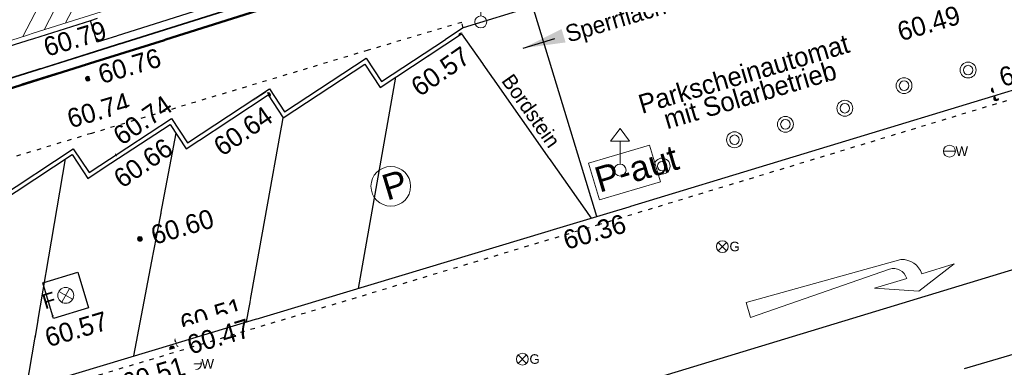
# Model space of a CAD drawing. Header units: metres. Extents: x 32365810 to 32367010, y 5620411 to 5622366.
# Tile 93 of 198: x 32366243.46 to 32366266.72, y 5622018.21 to 5622026.42. Entities that reach past the tile are written whole.
import ezdxf
from ezdxf import colors
from ezdxf.entities.mleader import LeaderData, LeaderLine
from ezdxf.math import Vec2, Vec3

# ---------------------------------------------------------------- set-up
doc = ezdxf.new("R2010")
doc.units = ezdxf.units.M
for name, pattern in [('1000.100', [0]), ('1000.104', [0.225, 0.075, -0.15]), ('1000.210', [0]), ('1000.213', [4.5, 2.25, -2.25]), ('1000.300', [0]), ('1600.1047', [0]), ('1600.2013', [0, 0]), ('1600.2028', [0]), ('1600.2505', [0])]:
    doc.linetypes.add(name, pattern=pattern)
doc.layers.get('0').update_dxf_attribs({"color": 1, "linetype": 'CONTINUOUS'})
for name, color, linetype in [('Beschriftung Topographie', 7, 'CONTINUOUS'), ('Fahrbahnmarkierung', 7, 'CONTINUOUS'), ('Flurstücke_Grenzpunkte', 11, 'CONTINUOUS'), ('Gasleitung', 7, 'CONTINUOUS'), ('Gebäude', 31, 'CONTINUOUS'), ('Höhen_ gemessen (NHN)', 7, 'CONTINUOUS'), ('Höhentexte_ gemessen (NHN)', 7, 'CONTINUOUS'), ('Leitungen Kanalbestand (AMT 66)', 7, 'CONTINUOUS'), ('Siedlungsflächen - Bauwerke u. Einrichtungen', 51, 'CONTINUOUS'), ('Symbole Topographie', 7, 'CONTINUOUS'), ('Topgraphie_ weitere örtliche Aufnahme', 7, 'CONTINUOUS'), ('Topographie_ örtl. Aufnahme', 7, 'CONTINUOUS'), ('Wasserleitung', 7, 'CONTINUOUS')]:
    doc.layers.add(name, color=color, linetype=linetype)
doc.styles.add('Arial', font='Arial.ttf')
doc.styles.add('Beschriftung Fahrbahnmarkierung_ grau', font='Century Gothic.ttf')
doc.styles.add('Beschriftung Topographie_ blau', font='Century Gothic.ttf')
doc.styles.add('Höhe NHN_ gemessen_ blau', font='Century Gothic.ttf')
doc.styles.add('Höhe NHN_ gemessen_ schwarz', font='Century Gothic.ttf')

# ---------------------------------------------------------------- blocks, each defined once
blk = doc.blocks.new('S1000.319')
at = {"color": 0, "lineweight": -2}
blk.add_circle((0, 0), 0.5, dxfattribs=at)
at = {"color": 0, "lineweight": -2, "insert": (-0.19717, -0.320478), "char_height": 0.65, "attachment_point": 7, "line_spacing_factor": 0.69, "style": 'Arial'}
blk.add_mtext('P', dxfattribs=at)
blk = doc.blocks.new('S1000.549', base_point=(-0.2, 0))
at = {"color": 0, "lineweight": -2}
blk.add_line((-0.45, 0), (0.05, 0), dxfattribs=at)
blk.add_circle((-0.2, 0), 0.25, dxfattribs=at)
at = {"color": 0, "lineweight": -2, "insert": (0.05246, -0.199999), "char_height": 0.4, "attachment_point": 7, "line_spacing_factor": 0.69, "style": 'Arial'}
blk.add_mtext('W', dxfattribs=at)
blk = doc.blocks.new('S1000.550', base_point=(-0.2, 0))
at = {"color": 0, "lineweight": -2}
for p, q in [((-0.376777, 0.176777), (-0.023224, -0.176777)), ((-0.376777, -0.176777), (-0.023224, 0.176777))]:
    blk.add_line(p, q, dxfattribs=at)
blk.add_circle((-0.2, 0), 0.25, dxfattribs=at)
at = {"color": 0, "lineweight": -2, "insert": (0.09684, -0.2), "char_height": 0.4, "attachment_point": 7, "line_spacing_factor": 0.69, "style": 'Arial'}
blk.add_mtext('G', dxfattribs=at)
blk = doc.blocks.new('S1000.451')
at = {"color": 0, "lineweight": -2}
for radius in [0.5, 0.3]:
    blk.add_circle((0, 0), radius, dxfattribs=at)
blk = doc.blocks.new('S1000.460', base_point=(0, -0.375))
at = {"color": 0, "lineweight": -2}
for p, q in [((-0.2, 0.23), (0, 0.5)), ((0, 0.5), (0.2, 0.23)), ((0.2, 0.23), (-0.2, 0.23)), ((0, -0.25), (0, 0.23))]:
    blk.add_line(p, q, dxfattribs=at)
blk.add_circle((0, -0.375), 0.125, dxfattribs=at)
blk = doc.blocks.new('S1000.254')
at = {"color": 0, "lineweight": -2}
for p, q in [((-0.5, 0.3), (0.5, 0.3)), ((-0.5, -0.3), (-0.5, 0.3)), ((0.5, 0.3), (0.5, -0.3)), ((0.5, -0.3), (-0.5, -0.3))]:
    blk.add_line(p, q, dxfattribs=at)
at = {"color": 0, "lineweight": -2, "insert": (-0.46914, -0.200001), "char_height": 0.4, "attachment_point": 7, "line_spacing_factor": 0.69, "style": 'Arial'}
blk.add_mtext('P-aut', dxfattribs=at)
blk = doc.blocks.new('S1000.364', base_point=(0.25, 0))
at = {"color": 0, "lineweight": -2}
for p, q in [((0.075, 0.175), (0.425, -0.175)), ((0.425, 0.175), (0.075, -0.175))]:
    blk.add_line(p, q, dxfattribs=at)
blk.add_circle((0.25, 0), 0.25, dxfattribs=at)
at = {"color": 0, "lineweight": -2, "insert": (-0.5, -0.235), "char_height": 0.47, "attachment_point": 7, "line_spacing_factor": 0.69, "style": 'Arial'}
blk.add_mtext('F', dxfattribs=at)
blk = doc.blocks.new('S1000.210', base_point=(0, -0.02))
at = {"color": 0, "lineweight": -2}
for p, q in [((-0.25, 0), (0.155, -0.01)), ((-0.25, -0.04), (-0.25, 0)), ((0.12, -0.025), (-0.25, -0.04)), ((0.155, -0.06), (0.07, -0.06)), ((0.07, -0.06), (0.175, -0.1)), ((0.175, -0.1), (0.28, -0.06)), ((0.28, -0.06), (0.195, -0.06))]:
    blk.add_line(p, q, dxfattribs=at)
for centre, radius, start, end in [((0.140078, -0.062937), 0.055, 3.061272, 74.258345), ((0.12, -0.06), 0.035, 0, 90)]:
    blk.add_arc(centre, radius, start, end, dxfattribs=at)
blk = doc.blocks.new('S1000.15')
at = {"color": 0, "lineweight": -2}
for p, q in [((-0.5, 0.05), (-0.485, 0.1)), ((0.495, 0.05), (-0.5, 0.05)), ((-0.5, -0.05), (-0.5, 0)), ((-0.5, 0), (0.5, 0)), ((-0.485, 0.1), (0.49, 0.1)), ((-0.475, 0.15), (-0.455, 0.2)), ((0.475, 0.15), (-0.475, 0.15)), ((-0.455, 0.2), (0.455, 0.2)), ((-0.43, 0.25), (-0.4, 0.3)), ((0.43, 0.25), (-0.43, 0.25)), ((-0.4, 0.3), (0.395, 0.3)), ((-0.355, 0.35), (-0.295, 0.4)), ((0.36, 0.35), (-0.355, 0.35)), ((-0.295, 0.4), (0.3, 0.4)), ((0.22, 0.45), (-0.215, 0.45)), ((0.3, 0.4), (0.22, 0.45)), ((0.395, 0.3), (0.36, 0.35)), ((0.455, 0.2), (0.43, 0.25)), ((0.49, 0.1), (0.475, 0.15)), ((0.5, 0), (0.495, 0.05)), ((0.495, -0.05), (-0.5, -0.05)), ((-0.475, -0.15), (-0.49, -0.1)), ((-0.49, -0.1), (0.485, -0.1)), ((0.475, -0.15), (-0.475, -0.15)), ((-0.43, -0.25), (-0.455, -0.2)), ((-0.455, -0.2), (0.46, -0.2)), ((0.425, -0.25), (-0.43, -0.25)), ((-0.355, -0.35), (-0.4, -0.3)), ((-0.4, -0.3), (0.395, -0.3)), ((0.345, -0.35), (-0.355, -0.35)), ((-0.205, -0.45), (-0.29, -0.4)), ((-0.29, -0.4), (0.285, -0.4)), ((0.2, -0.45), (-0.205, -0.45)), ((0.285, -0.4), (0.345, -0.35)), ((0.395, -0.3), (0.425, -0.25)), ((0.46, -0.2), (0.475, -0.15)), ((0.485, -0.1), (0.495, -0.05))]:
    blk.add_line(p, q, dxfattribs=at)
blk.add_circle((0, 0), 0.5, dxfattribs=at)
blk = doc.blocks.new('Flurgrenze_ Begleitsignatur')
at = {"color": 0, "lineweight": -2}
for p, q in [((-0.29, 0), (-0.12, 0)), ((0.12, 0), (0.29, 0))]:
    blk.add_line(p, q, dxfattribs=at)
for p in [(-0.06, 0), (0, 0), (0.06, 0)]:
    blk.add_point(p, dxfattribs=at)
blk = doc.blocks.new('O315')
at = {"layer": 'Flurstücke_Grenzpunkte', "color": 251, "linetype": '1600.2013', "lineweight": 50, "true_color": 0x566563}
blk.add_line((32366219.31456, 5622017.272382), (32366266.57456, 5622032.149382), dxfattribs=at)
at = {"layer": 'Flurstücke_Grenzpunkte', "color": 251, "lineweight": 50, "true_color": 0x566563, "xscale": 5, "yscale": 5, "zscale": 5, "rotation": 17.473507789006}
blk.add_blockref('Flurgrenze_ Begleitsignatur', (32366242.94456, 5622024.710882), dxfattribs=at)
blk = doc.blocks.new('O805')
at = {"layer": 'Flurstücke_Grenzpunkte', "color": 7, "linetype": '1600.2028', "lineweight": 35}
blk.add_line((32366219.247, 5622017.487), (32366266.507, 5622032.364), dxfattribs=at)
blk = doc.blocks.new('O1900')
at = {"layer": 'Flurstücke_Grenzpunkte', "color": 7, "linetype": '1600.2028', "lineweight": 35}
blk.add_line((32366219.247, 5622017.487), (32366266.507, 5622032.364), dxfattribs=at)
blk = doc.blocks.new('O2790')
at = {"layer": 'Gebäude', "color": 7, "linetype": '1600.2505', "lineweight": 18}
blk.add_line((32366219.767, 5622018.486), (32366265.091, 5622032.865), dxfattribs=at)
blk = doc.blocks.new('*X1270')
at = {"color": 253, "linetype": '1600.1047', "lineweight": 18, "true_color": 0xb2b2b2}
for p, q in [((32366243.531484, 5622026.025262), (32366258.006267, 5622053.951965)), ((32366244.036984, 5622026.185632), (32366258.184022, 5622053.480004)), ((32366244.542485, 5622026.346001), (32366258.361777, 5622053.008043))]:
    blk.add_line(p, q, dxfattribs=at)

msp = doc.modelspace()

# ---------------------------------------------------------------- block references
at = {"layer": 'Fahrbahnmarkierung', "color": 7, "lineweight": 18, "xscale": 9.375, "yscale": 9.375, "zscale": 9.375, "rotation": 16.914994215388}
msp.add_blockref('S1000.210', (32366262.912486, 5622020.249706), dxfattribs=at)
at = {"layer": 'Gasleitung', "color": 7, "lineweight": 18, "xscale": 0.5625, "yscale": 0.5625, "zscale": 0.5625}
for p in [(32366260.057057, 5622021.064244, 60.402), (32366255.332585, 5622018.406345, 60.473)]:
    msp.add_blockref('S1000.550', p, dxfattribs=at)
at = {"layer": 'Höhen_ gemessen (NHN)', "color": 7, "lineweight": 18, "xscale": 0.1125, "yscale": 0.1125, "zscale": 0.1125}
for p in [(32366244.696744, 5622026.251526, 60.793), (32366253.889457, 5622026.055361, 60.571), (32366245.07, 5622025.032, 60.758), (32366266.467, 5622024.764, 60.412), (32366249.325525, 5622024.646807, 60.643), (32366266.524, 5622024.565, 60.311), (32366245.454, 5622023.836, 60.736), (32366245.77824, 5622023.25972, 60.745), (32366245.838, 5622023.092, 60.663), (32366256.940261, 5622021.731159, 60.356), (32366246.301, 5622021.247, 60.605), (32366244.259785, 5622019.369799, 60.567), (32366247.183, 5622018.852, 60.512), (32366247.224, 5622018.755, 60.47), (32366247.06, 5622018.66, 60.509)]:
    msp.add_blockref('S1000.15', p, dxfattribs=at)
at = {"layer": 'Symbole Topographie', "color": 7, "lineweight": 18}
for name, p, xscale, yscale, zscale in [('S1000.460', (32366254.350907, 5622026.370732, 60.624), 1.125, 1.125, 1.125), ('S1000.451', (32366265.861456, 5622025.234206, 60.423), 0.375, 0.375, 0.375), ('S1000.451', (32366264.34863, 5622024.865356, 60.433), 0.375, 0.375, 0.375), ('S1000.451', (32366262.950192, 5622024.331772, 60.457), 0.375, 0.375, 0.375), ('S1000.451', (32366261.546008, 5622023.952509, 60.453), 0.375, 0.375, 0.375), ('S1000.460', (32366257.640967, 5622022.87228, 60.505), 1.125, 1.125, 1.125), ('S1000.451', (32366260.34454, 5622023.588032, 60.459), 0.375, 0.375, 0.375), ('S1000.451', (32366258.635338, 5622022.966001, 60.489), 0.375, 0.375, 0.375)]:
    msp.add_blockref(name, p, dxfattribs=dict(at, xscale=xscale, yscale=yscale, zscale=zscale))
for name, p, xscale, yscale, zscale, rotation in [('S1000.254', (32366257.745705, 5622022.814998, 62.552), 1.5, 1.5, 1.5, 16.51151957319), ('S1000.319', (32366252.224953, 5622022.488593), 0.9375, 0.9375, 0.9375, 16.834111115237), ('S1000.364', (32366244.5465, 5622019.9135, 60.572), 0.7525, 0.7525, 0.7525, 16.74728404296)]:
    msp.add_blockref(name, p, dxfattribs=dict(at, xscale=xscale, yscale=yscale, zscale=zscale, rotation=rotation))
at = {"layer": 'Wasserleitung', "color": 7, "lineweight": 18, "xscale": 0.5625, "yscale": 0.5625, "zscale": 0.5625}
for p in [(32366265.421556, 5622023.318949, 60.342), (32366247.610695, 5622018.296479, 60.47)]:
    msp.add_blockref('S1000.549', p, dxfattribs=at)

# ---------------------------------------------------------------- texts
at = {"layer": 'Beschriftung Topographie', "color": 142, "lineweight": 25, "true_color": 0x0087cd, "insert": (32366255.534724, 5622024.269883), "char_height": 0.35, "attachment_point": 5, "rotation": 305.1303248, "line_spacing_factor": 0.69, "style": 'Beschriftung Topographie_ blau', "bg_fill": 2}
msp.add_mtext('Bordstein', dxfattribs=at)
at = {"layer": 'Höhentexte_ gemessen (NHN)', "color": 7, "lineweight": 25, "char_height": 0.45, "attachment_point": 8, "rotation": 16.5124674, "line_spacing_factor": 0.69, "style": 'Höhe NHN_ gemessen_ schwarz', "bg_fill": 2}
for s, insert in [('60.49', (32366264.997239, 5622026.118654, 60.462)), ('60.41', (32366267.401286, 5622025.039094, 60.388)), ('60.60', (32366247.366205, 5622021.312407, 60.581)), ('60.51', (32366248.058736, 5622019.211368, 60.488))]:
    msp.add_mtext(s, dxfattribs=dict(at, insert=insert))
at = {"layer": 'Höhentexte_ gemessen (NHN)', "color": 142, "lineweight": 25, "true_color": 0x0087cd, "char_height": 0.45, "attachment_point": 3, "rotation": 34.7756143, "line_spacing_factor": 0.69, "style": 'Höhe NHN_ gemessen_ blau', "bg_fill": 2}
for s, insert in [('60.57', (32366253.88708, 5622025.818426, 60.547)), ('60.64', (32366249.223902, 5622024.409806, 60.619))]:
    msp.add_mtext(s, dxfattribs=dict(at, insert=insert))

# ---------------------------------------------------------------- next in the draw order: texts
at = {"layer": 'Beschriftung Topographie', "color": 142, "lineweight": 25, "true_color": 0x0087cd, "insert": (32366260.637342, 5622024.893472), "char_height": 0.45, "attachment_point": 5, "rotation": 16.511507, "line_spacing_factor": 0.69, "style": 'Beschriftung Topographie_ blau', "bg_fill": 2}
msp.add_mtext('Parkscheinautomat\\Pmit Solarbetrieb', dxfattribs=at)
at = {"layer": 'Höhentexte_ gemessen (NHN)', "color": 7, "lineweight": 25, "char_height": 0.45, "rotation": 16.5124674, "line_spacing_factor": 0.69, "style": 'Höhe NHN_ gemessen_ schwarz', "bg_fill": 2}
for s, insert, attachment_point in [('60.79', (32366244.829315, 5622025.754952, 60.769), 8), ('60.74', (32366245.386852, 5622024.062507, 60.736), 8), ('60.57', (32366244.009143, 5622019.117443, 60.543), 1), ('60.47', (32366248.222088, 5622018.721393, 60.446), 8)]:
    msp.add_mtext(s, dxfattribs=dict(at, insert=insert, attachment_point=attachment_point))
at = {"layer": 'Höhentexte_ gemessen (NHN)', "color": 142, "lineweight": 25, "true_color": 0x0087cd, "insert": (32366256.97203, 5622021.630638, 60.332), "char_height": 0.45, "attachment_point": 2, "rotation": 16.4515891, "line_spacing_factor": 0.69, "style": 'Höhe NHN_ gemessen_ blau', "bg_fill": 2}
msp.add_mtext('60.36', dxfattribs=at)

# ---------------------------------------------------------------- next in the draw order: texts
at = {"layer": 'Höhentexte_ gemessen (NHN)', "color": 7, "lineweight": 25, "char_height": 0.45, "attachment_point": 8, "line_spacing_factor": 0.69, "style": 'Höhe NHN_ gemessen_ schwarz', "bg_fill": 2}
for s, insert, rotation in [('60.76', (32366246.118211, 5622025.109834, 60.734), 16.5124674), ('60.74', (32366246.493241, 5622023.861179, 60.721), 34.7756143), ('60.51', (32366246.689062, 5622017.820815, 60.485), 16.5124674)]:
    msp.add_mtext(s, dxfattribs=dict(at, insert=insert, rotation=rotation))

# ---------------------------------------------------------------- next in the draw order: leaders
at = {"layer": 'Fahrbahnmarkierung', "color": 253, "lineweight": 25, "true_color": 0x999999}
ml = msp.add_multileader_mtext('Standard', dxfattribs=at)
ml.set_content('Sperrfläche', color=256, style='Beschriftung Fahrbahnmarkierung_ grau')
ml.set_leader_properties(linetype='CONTINUOUS')
ml.build(insert=Vec2(0, 0))
ml.multileader.update_dxf_attribs({"has_dogleg": 0, "dogleg_length": 0, "arrow_head_size": 0})
ctx = ml.context
ctx.base_point, ctx.char_height, ctx.arrow_head_size, ctx.landing_gap_size = Vec3(32366257.619294, 5622026.654842), 0.4, 0, 0
notes = []
notes.append((ctx, [(0, (1, 1, 0), (32366256.098126, 5622025.980162), (0, 0), 0, [(0, [(32366255.350754, 5622025.75144)], 0, [])])]))
ctx.mtext.insert, ctx.mtext.text_direction, ctx.mtext.alignment, ctx.mtext.line_spacing_factor = Vec3(32366257.619294, 5622026.654842), Vec3(0.958747, 0.28426), 2, 0.69
for ctx, leaders in notes:
    for number, flags, end, landing, length, lines in leaders:
        leader = LeaderData()
        leader.index, (leader.has_last_leader_line, leader.has_dogleg_vector, leader.attachment_direction) = number, flags
        leader.last_leader_point, leader.dogleg_vector, leader.dogleg_length = Vec3(end), Vec3(landing), length
        for number, points, colour, breaks in lines:
            line = LeaderLine()
            line.index, line.vertices, line.color, line.breaks = number, Vec3.list(points), colors.encode_raw_color(colour), breaks
            leader.lines.append(line)
        ctx.leaders.append(leader)

# ---------------------------------------------------------------- next in the draw order: texts
at = {"layer": 'Höhentexte_ gemessen (NHN)', "color": 7, "lineweight": 25, "insert": (32366246.504505, 5622022.850875, 60.639), "char_height": 0.45, "attachment_point": 8, "rotation": 34.7756143, "line_spacing_factor": 0.69, "style": 'Höhe NHN_ gemessen_ schwarz', "bg_fill": 2}
msp.add_mtext('60.66', dxfattribs=at)

# ---------------------------------------------------------------- next in the draw order: block references
at = {"layer": 'Flurstücke_Grenzpunkte', "color": 7, "true_color": 0xffffff}
msp.add_blockref('O315', (0, 0), dxfattribs=at)

# ---------------------------------------------------------------- next in the draw order: block references
msp.add_blockref('O805', (0, 0), dxfattribs=at)

# ---------------------------------------------------------------- next in the draw order: block references
msp.add_blockref('O1900', (0, 0), dxfattribs=at)

# ---------------------------------------------------------------- next in the draw order: block references
at = {"layer": 'Gebäude', "color": 7, "true_color": 0xffffff}
msp.add_blockref('O2790', (0, 0), dxfattribs=at)

# ---------------------------------------------------------------- next in the draw order: linework, layer by layer
at = {"layer": 'Fahrbahnmarkierung', "color": 253, "linetype": '1000.210', "lineweight": 25, "true_color": 0x999999}
for p, q in [((32366255.584103, 5622026.733408, 60.561728), (32366253.93632, 5622026.232302, 60.628)), ((32366257.092, 5622021.775, 60.365), (32366255.584103, 5622026.733408)), ((32366252.338504, 5622025.062624, 60.601), (32366251.453273, 5622020.078229, 60.465)), ((32366248.819912, 5622019.285814, 60.49), (32366249.684641, 5622024.106226, 60.639)), ((32366247.151408, 5622023.74289, 60.664), (32366246.150313, 5622018.482494, 60.516)), ((32366243.621615, 5622017.721561, 60.539), (32366244.542081, 5622023.135182, 60.671))]:
    msp.add_line(p, q, dxfattribs=at)
at = {"layer": 'Fahrbahnmarkierung', "color": 253, "linetype": '1000.213', "lineweight": 25, "true_color": 0x999999}
msp.add_line((32366257.13906, 5622015.654495, 60.45), (32366269.090545, 5622019.162167, 60.374), dxfattribs=at)
at = {"layer": 'Leitungen Kanalbestand (AMT 66)', "color": 200, "linetype": '1000.300', "lineweight": 25, "true_color": 0xd600ff}
msp.add_line((32366294.809142, 5622028.981157, 60.181), (32366247.671029, 5622014.677957, 60.535), dxfattribs=at)
at = {"layer": 'Topgraphie_ weitere örtliche Aufnahme', "color": 142, "linetype": '1000.104', "lineweight": 25, "true_color": 0x0087cd}
for p, q in [((32366268.442639, 5622025.017827), (32366257.1499, 5622021.583602)), ((32366257.1499, 5622021.583602), (32366243.69072, 5622017.533548))]:
    msp.add_line(p, q, dxfattribs=at)
at = {"layer": 'Topographie_ örtl. Aufnahme', "color": 142, "linetype": '1000.100', "lineweight": 25, "true_color": 0x0087cd}
for p, q in [((32366253.714124, 5622028.571141, 60.724), (32366245.290314, 5622025.888997, 60.76)), ((32366245.292966, 5622026.449461, 60.762), (32366245.128336, 5622026.397698, 60.766)), ((32366245.128336, 5622026.397698, 60.766), (32366243.204189, 5622025.792616, 60.759)), ((32366245.290314, 5622025.888997, 60.76), (32366245.128336, 5622026.397698, 60.766)), ((32366253.93632, 5622026.232302, 60.628), (32366253.518678, 5622025.957839, 60.639)), ((32366251.976948, 5622024.825019, 60.592), (32366253.89547, 5622026.085819, 60.571)), ((32366253.89547, 5622026.085819, 60.571), (32366256.961039, 5622021.735592, 60.347)), ((32366252.005592, 5622024.963481, 60.663), (32366253.518678, 5622025.957839, 60.639)), ((32366249.713285, 5622024.244687, 60.704), (32366251.644094, 5622025.513562, 60.663)), ((32366251.644094, 5622025.513562, 60.663), (32366252.005592, 5622024.963481, 60.663)), ((32366249.684641, 5622024.106226, 60.627), (32366251.61545, 5622025.3751, 60.59)), ((32366251.61545, 5622025.3751, 60.59), (32366251.976948, 5622024.825019, 60.592)), ((32366257.092, 5622021.775, 60.365), (32366268.384, 5622025.209, 60.271)), ((32366247.392294, 5622023.376341, 60.641), (32366249.328221, 5622024.648579, 60.641)), ((32366247.420938, 5622023.514802, 60.718), (32366249.356866, 5622024.78704, 60.706)), ((32366249.328221, 5622024.648579, 60.641), (32366249.684641, 5622024.106226, 60.627)), ((32366249.356866, 5622024.78704, 60.706), (32366249.713285, 5622024.244687, 60.704)), ((32366245.096763, 5622022.811873, 60.716), (32366247.042547, 5622024.090589, 60.73)), ((32366245.435102, 5622022.914583, 60.647), (32366247.013903, 5622023.952127, 60.658)), ((32366247.013903, 5622023.952127, 60.658), (32366247.392294, 5622023.376341, 60.641)), ((32366247.042547, 5622024.090589, 60.73), (32366247.420938, 5622023.514802, 60.718)), ((32366242.772293, 5622021.972126, 60.623), (32366244.697524, 5622023.237335, 60.649)), ((32366242.800937, 5622022.110587, 60.704), (32366244.726168, 5622023.375796, 60.728)), ((32366244.697524, 5622023.237335, 60.649), (32366244.965778, 5622022.82914, 60.639)), ((32366244.726168, 5622023.375796, 60.728), (32366245.096763, 5622022.811873, 60.716)), ((32366244.965778, 5622022.82914, 60.639), (32366245.068119, 5622022.673411, 60.634)), ((32366245.068119, 5622022.673411, 60.634), (32366245.435102, 5622022.914583, 60.647)), ((32366243.633, 5622017.725, 60.485), (32366257.092, 5622021.775, 60.365)), ((32366244.007352, 5622020.208687, 60.591), (32366244.833215, 5622020.457201, 60.587)), ((32366244.833215, 5622020.457201, 60.587), (32366245.085648, 5622019.618313, 60.567)), ((32366244.259785, 5622019.369799, 60.567), (32366244.007352, 5622020.208687, 60.591)), ((32366245.085648, 5622019.618313, 60.567), (32366244.259785, 5622019.369799, 60.567))]:
    msp.add_line(p, q, dxfattribs=at)
at = {"layer": 'Topographie_ örtl. Aufnahme', "color": 142, "linetype": '1000.104', "lineweight": 25, "true_color": 0x0087cd}
for p, q in [((32366253.902, 5622026.361, 60.628), (32366251.687, 5622025.702, 60.669)), ((32366253.93632, 5622026.232302, 60.628), (32366253.902, 5622026.361, 60.628)), ((32366251.687, 5622025.702, 60.669), (32366245.152, 5622023.738, 60.731)), ((32366245.152, 5622023.738, 60.731), (32366237.388, 5622021.375, 60.701))]:
    msp.add_line(p, q, dxfattribs=at)

# ---------------------------------------------------------------- next in the draw order: block references
at = {"layer": 'Siedlungsflächen - Bauwerke u. Einrichtungen', "color": 7, "true_color": 0xffffff}
msp.add_blockref('*X1270', (0, 0), dxfattribs=at)

doc.saveas('drawing.dxf')
